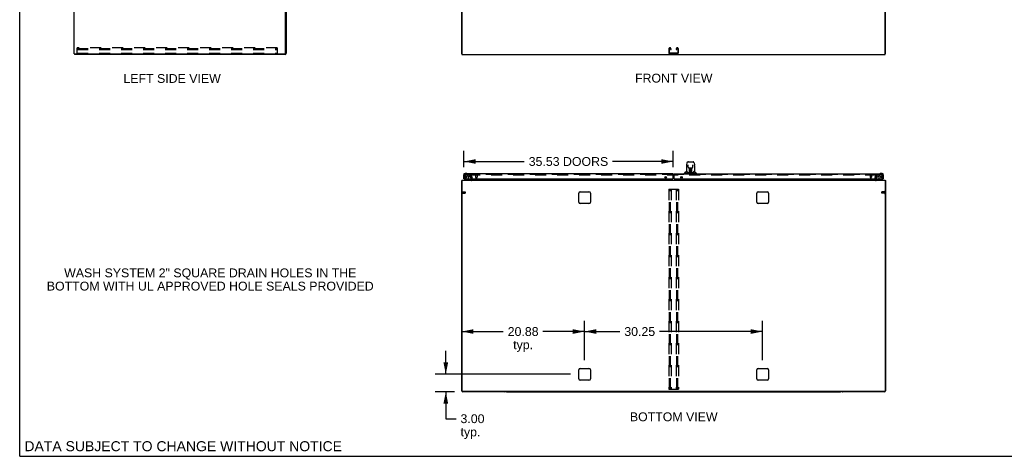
# Model space of a CAD drawing. Header units: inches. Extents: x 0 to 340, y 0 to 220.
# Tile 1 of 30: x 0 to 167, y 0 to 74. Entities that reach past the tile are written whole.
import ezdxf

# ---------------------------------------------------------------- set-up
doc = ezdxf.new("R2010")
doc.units = ezdxf.units.IN
doc.header["$LTSCALE"] = 18.7
doc.header["$MEASUREMENT"] = 0
doc.linetypes.add('HIDDEN', pattern=[0.2, 0.1, -0.1])
doc.layers.get('0').update_dxf_attribs({"linetype": 'CONTINUOUS'})
for name, color, linetype in [('DEFAULT_2', 8, 'HIDDEN'), ('DIMENSIONS', 7, 'CONTINUOUS'), ('MASTER_DOOR_ASSEMBLY', 7, 'CONTINUOUS'), ('SLAVE_DOOR_ASSEMBLY', 7, 'CONTINUOUS')]:
    doc.layers.add(name, color=color, linetype=linetype)
doc.styles.get("Standard").update_dxf_attribs({"font": 'arial.ttf'})
doc.dimstyles.new('DIMSTYLE_1', dxfattribs={"dimtxt": 1.5, "dimasz": 2, "dimexe": 0.09, "dimexo": 0.07, "dimgap": 0.0375, "dimtad": 0, "dimtih": 1, "dimtoh": 1, "dimzin": 4, "dimdsep": 46, "dimtxsty": 'Standard', "dimblk": '_FILLED', "dimblk1": '_FILLED', "dimblk2": '_FILLED', "dimcen": 0.09, "dimadec": 3, "dimazin": 1, "dimtfac": 1, "dimtdec": 3, "dimtofl": 0, "dimtmove": 0, "dimatfit": 3, "dimldrblk": '_FILLED', "dimfxl": 0, "dimtolj": 1, "dimtzin": 4, "dimarcsym": 0})

# ---------------------------------------------------------------- blocks, each defined once
blk = doc.blocks.new('_FILLED')
at = {"color": 0, "linetype": 'ByBlock'}
blk.add_solid([(0, 0), (-1, 0.2), (-1, -0.2)], dxfattribs=at)
blk = doc.blocks.new('*D10')
at = {"layer": 'DIMENSIONS', "color": 2, "linetype": 'Continuous'}
for p, q in [((75.46, 49.15), (75.46, 51.89)), ((111, 49.15), (111, 51.89)), ((75.46, 50.09), (85.73, 50.09)), ((111, 50.09), (100.73, 50.09))]:
    blk.add_line(p, q, dxfattribs=at)
at = {"layer": 'DIMENSIONS', "color": 2, "linetype": 'Continuous', "xscale": 2, "yscale": 2, "zscale": 2, "rotation": 180}
blk.add_blockref('_FILLED', (75.46, 50.09), dxfattribs=at)
at = {"layer": 'DIMENSIONS', "color": 2, "linetype": 'Continuous', "xscale": 2, "yscale": 2, "zscale": 2}
blk.add_blockref('_FILLED', (111, 50.09), dxfattribs=at)
at = {"layer": 'DIMENSIONS', "color": 2, "linetype": 'Continuous', "insert": (93.23, 50.84), "char_height": 1.5, "width": 13.4944, "attachment_point": 2, "line_spacing_factor": 0.9}
blk.add_mtext('35.53 DOORS', dxfattribs=at)
blk = doc.blocks.new('*D12')
at = {"layer": 'DIMENSIONS', "color": 2, "linetype": 'Continuous'}
for p, q in [((72.39, 13.94), (72.39, 17.94)), ((93.56, 13.94), (70.59, 13.94)), ((73.88, 10.94), (70.59, 10.94)), ((72.39, 10.94), (72.39, 6.39)), ((72.39, 6.39), (74.14, 6.39))]:
    blk.add_line(p, q, dxfattribs=at)
at = {"layer": 'DIMENSIONS', "color": 2, "linetype": 'Continuous', "xscale": 2, "yscale": 2, "zscale": 2}
for p, rotation in [((72.39, 13.94), 270), ((72.39, 10.94), 90)]:
    blk.add_blockref('_FILLED', p, dxfattribs=dict(at, rotation=rotation))
at = {"layer": 'DIMENSIONS', "color": 2, "linetype": 'Continuous', "insert": (74.89, 7.14), "char_height": 1.5, "width": 4.0762, "attachment_point": 1, "line_spacing_factor": 0.9}
blk.add_mtext('3.00\\Ptyp.', dxfattribs=at)
blk = doc.blocks.new('*D13')
at = {"layer": 'DIMENSIONS', "color": 2, "linetype": 'Continuous'}
for p, q in [((95.96, 16.34), (95.96, 23)), ((75.09, 21.2), (82.16, 21.2)), ((95.96, 21.2), (88.9, 21.2))]:
    blk.add_line(p, q, dxfattribs=at)
at = {"layer": 'DIMENSIONS', "color": 2, "linetype": 'Continuous', "xscale": 2, "yscale": 2, "zscale": 2, "rotation": 180}
blk.add_blockref('_FILLED', (75.09, 21.2), dxfattribs=at)
at = {"layer": 'DIMENSIONS', "color": 2, "linetype": 'Continuous', "xscale": 2, "yscale": 2, "zscale": 2}
blk.add_blockref('_FILLED', (95.96, 21.2), dxfattribs=at)
at = {"layer": 'DIMENSIONS', "color": 2, "linetype": 'Continuous', "insert": (85.53, 21.95), "char_height": 1.5, "width": 5.2416, "attachment_point": 2, "line_spacing_factor": 0.9}
blk.add_mtext('20.88\\Ptyp.', dxfattribs=at)
blk = doc.blocks.new('*D14')
at = {"layer": 'DIMENSIONS', "color": 2, "linetype": 'Continuous'}
for p, q in [((95.96, 16.34), (95.96, 23)), ((126.21, 16.34), (126.21, 23)), ((95.96, 21.2), (101.97, 21.2)), ((126.21, 21.2), (108.71, 21.2))]:
    blk.add_line(p, q, dxfattribs=at)
at = {"layer": 'DIMENSIONS', "color": 2, "linetype": 'Continuous', "xscale": 2, "yscale": 2, "zscale": 2, "rotation": 180}
blk.add_blockref('_FILLED', (95.96, 21.2), dxfattribs=at)
at = {"layer": 'DIMENSIONS', "color": 2, "linetype": 'Continuous', "xscale": 2, "yscale": 2, "zscale": 2}
blk.add_blockref('_FILLED', (126.21, 21.2), dxfattribs=at)
at = {"layer": 'DIMENSIONS', "color": 2, "linetype": 'Continuous', "insert": (105.34, 21.95), "char_height": 1.5, "width": 5.2416, "attachment_point": 2, "line_spacing_factor": 0.9}
blk.add_mtext('30.25', dxfattribs=at)

msp = doc.modelspace()

# ---------------------------------------------------------------- linework, layer by layer
at = {"color": 7, "linetype": 'Continuous'}
for p, q in [((0, 0), (0, 220)), ((9.319, 68.392), (9.319, 68.288)), ((75.142, 68.392), (75.09, 68.392)), ((147.038, 68.392), (147.09, 68.392)), ((82.779, 10.937), (139.401, 10.937)), ((0, 0), (340, 0))]:
    msp.add_line(p, q, dxfattribs=at)
at = {"color": 3, "linetype": 'Continuous'}
for p, q in [((9.267, 68.392), (9.267, 158.184)), ((75.09, 68.392), (75.09, 158.184)), ((147.09, 68.392), (147.09, 158.184)), ((45.163, 68.482), (45.163, 75.706)), ((45.267, 75.705), (45.267, 68.477)), ((75.142, 75.645), (75.142, 68.288)), ((147.038, 68.288), (147.038, 75.645)), ((9.267, 68.392), (45.073, 68.392)), ((45.078, 68.288), (9.319, 68.288)), ((75.142, 68.288), (147.038, 68.288)), ((75.142, 46.937), (75.142, 11.049)), ((75.142, 46.937), (147.038, 46.937)), ((76.647, 47.505), (76.732, 47.357)), ((76.736, 47.259), (76.736, 47.341)), ((76.736, 47.022), (76.736, 47.141)), ((145.444, 47.341), (145.444, 47.259)), ((145.444, 47.141), (145.444, 47.022)), ((145.448, 47.357), (145.533, 47.505)), ((147.038, 46.937), (147.038, 11.049)), ((75.09, 11.126), (75.09, 46.833)), ((147.09, 46.833), (147.09, 11.126)), ((94.965, 43.187), (94.965, 44.687)), ((95.215, 44.937), (96.715, 44.937)), ((96.965, 44.687), (96.965, 43.187)), ((125.215, 43.187), (125.215, 44.687)), ((125.465, 44.937), (126.965, 44.937)), ((127.215, 44.687), (127.215, 43.187)), ((96.715, 42.937), (95.215, 42.937)), ((126.965, 42.937), (125.465, 42.937)), ((94.965, 13.187), (94.965, 14.687)), ((95.215, 14.937), (96.715, 14.937)), ((96.965, 14.687), (96.965, 13.187)), ((125.215, 13.187), (125.215, 14.687)), ((125.465, 14.937), (126.965, 14.937)), ((127.215, 14.687), (127.215, 13.187)), ((96.715, 12.937), (95.215, 12.937)), ((126.965, 12.937), (125.465, 12.937)), ((146.978, 10.989), (75.202, 10.989)), ((82.401, 10.937), (75.279, 10.937)), ((146.901, 10.937), (139.779, 10.937))]:
    msp.add_line(p, q, dxfattribs=at)
for points in [[(75.114, 46.853), (75.107, 46.85), (75.104, 46.848), (75.101, 46.846), (75.099, 46.845), (75.096, 46.843), (75.094, 46.841), (75.092, 46.839), (75.091, 46.838), (75.09, 46.836), (75.09, 46.834), (75.09, 46.833)], [(75.131, 46.865), (75.129, 46.862), (75.126, 46.86), (75.123, 46.858), (75.12, 46.856), (75.117, 46.855), (75.114, 46.853)], [(147.049, 46.865), (147.051, 46.862), (147.054, 46.86), (147.057, 46.858), (147.06, 46.856), (147.063, 46.855), (147.066, 46.853), (147.073, 46.85)], [(147.073, 46.85), (147.076, 46.848), (147.079, 46.846), (147.081, 46.845), (147.084, 46.843), (147.086, 46.841), (147.088, 46.839), (147.089, 46.838), (147.089, 46.836), (147.09, 46.834), (147.09, 46.833)]]:
    msp.add_lwpolyline(points, dxfattribs=at)
for centre, radius, start, end in [((45.073, 68.482), 0.09, 270, 360), ((45.078, 68.477), 0.189, 270, 360), ((75.279, 46.748), 0.189, 136.48729, 141.71938), ((76.651, 47.022), 0.085, 270, 360), ((76.703, 47.341), 0.033, 0, 30), ((145.477, 47.341), 0.033, 150, 180), ((145.529, 47.022), 0.085, 180, 270), ((146.901, 46.748), 0.189, 38.28062, 43.51271), ((95.215, 44.687), 0.25, 90, 180), ((96.715, 44.687), 0.25, 0, 90), ((125.465, 44.687), 0.25, 90, 180), ((126.965, 44.687), 0.25, 0, 90), ((95.215, 43.187), 0.25, 180, 270), ((96.715, 43.187), 0.25, 270, 360), ((125.465, 43.187), 0.25, 180, 270), ((126.965, 43.187), 0.25, 270, 360), ((95.215, 14.687), 0.25, 90, 180), ((96.715, 14.687), 0.25, 0, 90), ((125.465, 14.687), 0.25, 90, 180), ((126.965, 14.687), 0.25, 0, 90), ((95.215, 13.187), 0.25, 180, 270), ((96.715, 13.187), 0.25, 270, 360), ((125.465, 13.187), 0.25, 180, 270), ((126.965, 13.187), 0.25, 270, 360), ((75.279, 11.126), 0.189, 180, 270), ((75.202, 11.049), 0.06, 180, 270), ((82.401, 11.126), 0.189, 270, 313.50372), ((139.779, 11.126), 0.189, 226.49628, 270), ((146.901, 11.126), 0.189, 270, 360), ((146.978, 11.049), 0.06, 270, 360)]:
    msp.add_arc(centre, radius, start, end, dxfattribs=at)
at = {"color": 7, "linetype": 'Continuous'}
for centre, radius, start, end in [((45.078, 68.477), 0.085, 277.5, 352.5), ((82.779, 11.126), 0.189, 226.5797, 270), ((139.401, 11.126), 0.189, 270, 313.4203)]:
    msp.add_arc(centre, radius, start, end, dxfattribs=at)
at = {"layer": 'DEFAULT_2', "color": 8, "linetype": 'HIDDEN'}
for p, q in [((43.746, 69.392), (9.746, 69.392)), ((9.746, 68.392), (9.746, 69.392)), ((9.746, 69.288), (43.746, 69.288)), ((9.746, 69.111), (43.746, 69.111)), ((43.746, 69.392), (43.746, 68.392)), ((110.277, 69.212), (110.277, 68.572)), ((110.381, 68.586), (110.381, 69.198)), ((110.472, 69.392), (110.457, 69.392)), ((110.548, 69.198), (110.548, 69.111)), ((110.548, 69.111), (110.652, 69.111)), ((110.652, 69.111), (110.652, 69.212)), ((111.527, 69.212), (111.527, 69.111)), ((111.527, 69.111), (111.631, 69.111)), ((111.631, 69.111), (111.631, 69.198)), ((111.722, 69.392), (111.707, 69.392)), ((111.798, 69.198), (111.798, 68.586)), ((111.902, 68.572), (111.902, 69.212)), ((9.746, 68.496), (43.746, 68.496)), ((110.457, 68.392), (111.722, 68.392)), ((111.708, 68.496), (110.471, 68.496)), ((76.535, 47.697), (76.625, 47.749)), ((76.647, 47.505), (76.535, 47.697)), ((76.625, 47.749), (76.822, 47.409)), ((76.64, 47.724), (76.822, 47.409)), ((145.522, 47.749), (76.658, 47.749)), ((76.736, 47.141), (76.736, 47.259)), ((76.84, 47.341), (76.84, 47.022)), ((145.34, 47.022), (145.34, 47.341)), ((145.358, 47.409), (145.554, 47.749)), ((145.54, 47.724), (145.358, 47.409)), ((145.444, 47.259), (145.444, 47.141)), ((145.533, 47.505), (145.645, 47.697)), ((145.645, 47.697), (145.554, 47.749)), ((110.277, 45.416), (110.277, 11.416)), ((110.277, 45.416), (111.902, 45.416)), ((110.381, 11.416), (110.381, 45.416)), ((110.465, 11.416), (110.465, 45.416)), ((110.548, 11.416), (110.548, 45.416)), ((110.652, 45.416), (110.652, 11.416)), ((111.527, 45.416), (111.527, 11.416)), ((111.631, 11.416), (111.631, 45.416)), ((111.715, 11.416), (111.715, 45.416)), ((111.798, 11.416), (111.798, 45.416)), ((111.902, 45.416), (111.902, 11.416)), ((75.194, 44.975), (75.194, 44.691)), ((75.237, 44.975), (75.237, 44.691)), ((75.237, 44.957), (75.684, 44.957)), ((75.237, 44.709), (75.684, 44.709)), ((75.694, 44.947), (75.694, 44.719)), ((146.475, 44.719), (146.475, 44.947)), ((146.932, 44.957), (146.485, 44.957)), ((146.932, 44.709), (146.485, 44.709)), ((146.932, 44.691), (146.932, 44.975)), ((146.975, 44.691), (146.975, 44.975)), ((110.277, 11.416), (111.902, 11.416))]:
    msp.add_line(p, q, dxfattribs=at)
for points in [[(76.658, 47.749), (76.655, 47.749), (76.653, 47.749), (76.651, 47.748), (76.649, 47.747), (76.647, 47.746), (76.645, 47.745), (76.643, 47.744), (76.642, 47.743), (76.641, 47.741), (76.639, 47.739), (76.639, 47.737), (76.638, 47.736), (76.638, 47.734), (76.638, 47.732)], [(76.638, 47.732), (76.638, 47.732), (76.638, 47.73), (76.638, 47.728), (76.639, 47.726), (76.64, 47.724)], [(145.541, 47.739), (145.539, 47.741), (145.538, 47.743), (145.537, 47.744), (145.535, 47.745), (145.533, 47.746), (145.531, 47.747), (145.529, 47.748), (145.527, 47.749), (145.525, 47.749), (145.522, 47.749)], [(145.542, 47.732), (145.542, 47.732), (145.542, 47.73), (145.542, 47.728), (145.541, 47.726), (145.54, 47.724)], [(145.541, 47.739), (145.541, 47.737), (145.542, 47.736), (145.542, 47.734), (145.542, 47.732)]]:
    msp.add_lwpolyline(points, dxfattribs=at)
for centre, radius, start, end in [((110.457, 69.212), 0.18, 90, 180), ((110.471, 69.198), 0.09, 94.14163, 180), ((110.471, 68.586), 0.09, 180, 270), ((110.458, 69.198), 0.09, 0, 85.85837), ((110.472, 69.212), 0.18, 0, 90), ((111.707, 69.212), 0.18, 90, 180), ((111.721, 69.198), 0.09, 94.14163, 180), ((111.708, 68.586), 0.09, 270, 360), ((111.708, 69.198), 0.09, 0, 85.85837), ((111.722, 69.212), 0.18, 0, 90), ((110.457, 68.572), 0.18, 180, 270), ((111.722, 68.572), 0.18, 270, 360), ((76.651, 47.022), 0.189, 270, 360), ((76.703, 47.341), 0.137, 0, 30), ((145.477, 47.341), 0.137, 150, 180), ((145.529, 47.022), 0.189, 180, 270), ((75.215, 44.975), 0.0215, 0, 180), ((75.215, 44.691), 0.0215, 180, 360), ((75.684, 44.947), 0.01, 0, 90), ((75.684, 44.719), 0.01, 270, 360), ((146.485, 44.947), 0.01, 90, 180), ((146.485, 44.719), 0.01, 180, 270), ((146.954, 44.975), 0.0215, 360, 180), ((146.954, 44.691), 0.0215, 180, 0)]:
    msp.add_arc(centre, radius, start, end, dxfattribs=at)
at = {"layer": 'MASTER_DOOR_ASSEMBLY', "color": 7, "linetype": 'Continuous'}
for p, q in [((113.266, 49.407), (113.266, 48.443)), ((113.266, 49.407), (113.266, 49.407)), ((113.346, 49.856), (113.281, 49.55)), ((113.47, 50.01), (114.439, 50.01)), ((113.567, 49.546), (113.567, 49.542)), ((113.567, 49.542), (113.567, 49.537)), ((113.567, 49.537), (113.567, 49.532)), ((113.567, 49.532), (113.568, 49.521)), ((113.575, 49.104), (113.568, 49.521)), ((113.655, 49.026), (113.715, 49.026)), ((113.661, 50.017), (114.248, 50.017)), ((113.756, 49.027), (114.154, 49.027)), ((113.803, 48.501), (113.804, 48.552)), ((113.804, 48.786), (113.805, 48.823)), ((113.804, 48.748), (113.804, 48.786)), ((113.804, 48.64), (113.804, 48.657)), ((113.804, 48.599), (113.804, 48.64)), ((113.804, 48.552), (113.804, 48.599)), ((113.805, 48.857), (113.805, 48.887)), ((113.805, 48.823), (113.805, 48.857)), ((113.811, 48.672), (113.812, 48.748)), ((113.815, 49.027), (113.812, 48.672)), ((113.813, 48.826), (113.812, 48.788)), ((113.812, 48.788), (113.812, 48.748)), ((113.812, 48.672), (113.812, 48.652)), ((113.812, 48.652), (113.812, 48.644)), ((113.812, 48.644), (113.814, 48.644)), ((113.813, 48.892), (113.813, 48.861)), ((113.813, 48.861), (113.813, 48.826)), ((113.828, 48.789), (113.813, 48.789)), ((113.813, 48.783), (113.828, 48.784)), ((113.814, 48.644), (113.813, 48.568)), ((113.813, 48.568), (113.813, 48.567)), ((113.813, 48.56), (113.813, 48.567)), ((113.813, 48.549), (113.813, 48.56)), ((113.815, 48.56), (113.813, 48.56)), ((113.813, 48.558), (113.821, 48.558)), ((113.813, 48.312), (113.813, 48.548)), ((113.817, 48.167), (113.832, 49.027)), ((113.841, 49.022), (113.84, 48.973)), ((113.841, 49.027), (113.841, 49.022)), ((113.955, 49.027), (113.955, 48.156)), ((114.069, 48.973), (114.069, 49.027)), ((114.092, 48.167), (114.077, 49.027)), ((114.096, 48.789), (114.081, 48.789)), ((114.082, 48.784), (114.096, 48.783)), ((114.088, 48.558), (114.097, 48.558)), ((114.097, 48.672), (114.094, 49.027)), ((114.097, 48.56), (114.094, 48.56)), ((114.096, 48.644), (114.097, 48.568)), ((114.096, 48.312), (114.096, 48.548)), ((114.097, 48.861), (114.097, 48.892)), ((114.097, 48.826), (114.097, 48.861)), ((114.097, 48.788), (114.097, 48.826)), ((114.098, 48.652), (114.097, 48.672)), ((114.097, 48.567), (114.097, 48.565)), ((114.097, 48.565), (114.097, 48.554)), ((114.097, 48.554), (114.097, 48.551)), ((114.097, 48.551), (114.097, 48.55)), ((114.098, 48.645), (114.098, 48.663)), ((114.098, 48.644), (114.098, 48.652)), ((114.098, 48.603), (114.098, 48.645)), ((114.098, 48.554), (114.098, 48.603)), ((114.099, 48.475), (114.098, 48.554)), ((114.105, 48.841), (114.105, 48.805)), ((114.106, 48.576), (114.106, 48.527)), ((114.106, 48.527), (114.109, 48.18)), ((114.194, 49.026), (114.255, 49.026)), ((114.335, 49.104), (114.342, 49.527)), ((114.342, 49.536), (114.342, 49.54)), ((114.342, 49.527), (114.342, 49.536)), ((114.564, 49.856), (114.629, 49.55)), ((114.644, 49.407), (114.644, 48.443)), ((111.184, 47.891), (111.094, 47.891)), ((111.184, 47.571), (111.094, 47.571)), ((112.951, 48.042), (112.951, 48.096)), ((114.951, 48.034), (112.959, 48.034)), ((113.257, 48.419), (112.962, 48.124)), ((113.01, 48.034), (113.01, 47.995)), ((113.334, 48.436), (113.274, 48.436)), ((113.278, 48.428), (113.34, 48.428)), ((113.337, 48.433), (113.338, 48.432)), ((113.802, 48.16), (113.469, 48.16)), ((113.49, 48.152), (114.419, 48.152)), ((113.801, 48.18), (113.803, 48.501)), ((113.803, 48.16), (113.802, 48.16)), ((113.81, 48.475), (113.803, 48.475)), ((113.804, 48.156), (113.803, 48.157)), ((113.807, 48.162), (113.807, 48.16)), ((113.808, 48.18), (113.81, 48.475)), ((113.81, 48.175), (113.811, 48.182)), ((113.81, 48.173), (113.81, 48.175)), ((113.81, 48.171), (113.81, 48.173)), ((113.81, 48.171), (113.81, 48.171)), ((113.81, 48.17), (113.81, 48.171)), ((113.811, 48.221), (113.813, 48.312)), ((113.811, 48.192), (113.811, 48.221)), ((113.811, 48.192), (113.811, 48.168)), ((113.811, 48.182), (113.811, 48.192)), ((113.816, 48.157), (113.822, 48.152)), ((113.827, 48.235), (113.818, 48.235)), ((113.821, 48.16), (113.819, 48.16)), ((113.827, 48.235), (113.826, 48.158)), ((113.826, 48.158), (113.955, 48.156)), ((114.084, 48.158), (113.955, 48.156)), ((114.084, 48.158), (114.082, 48.235)), ((114.091, 48.235), (114.082, 48.235)), ((114.088, 48.152), (114.093, 48.157)), ((114.09, 48.16), (114.089, 48.16)), ((114.096, 48.312), (114.098, 48.221)), ((114.098, 48.221), (114.099, 48.193)), ((114.098, 48.168), (114.099, 48.192)), ((114.098, 48.168), (114.099, 48.166)), ((114.099, 48.475), (114.102, 48.18)), ((114.099, 48.193), (114.099, 48.181)), ((114.099, 48.181), (114.099, 48.178)), ((114.099, 48.178), (114.099, 48.175)), ((114.099, 48.175), (114.099, 48.173)), ((114.099, 48.173), (114.099, 48.172)), ((114.099, 48.172), (114.099, 48.171)), ((114.099, 48.171), (114.099, 48.17)), ((114.099, 48.17), (114.099, 48.169)), ((114.102, 48.162), (114.103, 48.161)), ((114.103, 48.16), (114.103, 48.162)), ((114.104, 48.154), (114.105, 48.156)), ((114.441, 48.16), (114.108, 48.16)), ((114.568, 48.424), (114.572, 48.432)), ((114.57, 48.428), (114.631, 48.428)), ((114.572, 48.432), (114.573, 48.433)), ((114.575, 48.436), (114.576, 48.436)), ((114.636, 48.436), (114.575, 48.436)), ((114.652, 48.419), (114.947, 48.124)), ((114.9, 48.034), (114.9, 47.995)), ((114.959, 48.042), (114.959, 48.096)), ((145.486, 47.141), (145.486, 47.094)), ((145.596, 47.368), (145.515, 47.287)), ((146.273, 46.976), (146.035, 47.114)), ((146.127, 48.01), (146.12, 48.008)), ((146.512, 48.055), (146.256, 48.055)), ((146.273, 46.937), (146.273, 46.976)), ((146.695, 47.141), (146.715, 47.141)), ((146.715, 47.748), (146.715, 47.792)), ((146.728, 47.4), (146.73, 47.406)), ((146.775, 47.535), (146.775, 47.792))]:
    msp.add_line(p, q, dxfattribs=at)
at = {"layer": 'MASTER_DOOR_ASSEMBLY', "color": 3, "linetype": 'Continuous'}
for p, q in [((111.184, 47.203), (111.184, 47.995)), ((111.184, 47.995), (146.468, 47.995)), ((111.246, 47.141), (146.695, 47.141)), ((146.715, 47.748), (146.715, 47.141))]:
    msp.add_line(p, q, dxfattribs=at)
at = {"layer": 'MASTER_DOOR_ASSEMBLY', "color": 8, "linetype": 'HIDDEN'}
for p, q in [((146.468, 47.891), (111.184, 47.891)), ((144.469, 47.848), (144.753, 47.848)), ((144.487, 47.848), (144.487, 47.401)), ((144.497, 47.391), (144.725, 47.391)), ((144.735, 47.848), (144.735, 47.401)), ((145.486, 47.216), (145.486, 47.141)), ((145.734, 47.506), (145.596, 47.368)), ((145.643, 46.937), (146.273, 46.937)), ((145.919, 47.87), (145.793, 47.744)), ((145.793, 47.744), (145.793, 47.565)), ((146.37, 47.87), (145.919, 47.87)), ((145.985, 47.58), (145.985, 47.2)), ((146.116, 47.678), (146.083, 47.678)), ((146.214, 47.591), (146.214, 47.58)), ((146.536, 47.692), (146.435, 47.836)), ((146.611, 47.141), (146.611, 47.748))]:
    msp.add_line(p, q, dxfattribs=at)
at = {"layer": 'MASTER_DOOR_ASSEMBLY', "color": 7, "linetype": 'Continuous'}
for points in [[(113.281, 49.551), (113.275, 49.52), (113.27, 49.48), (113.267, 49.44), (113.266, 49.407)], [(113.47, 50.01), (113.467, 50.01), (113.453, 50.009), (113.44, 50.005), (113.428, 50), (113.417, 49.994), (113.406, 49.986), (113.397, 49.977), (113.389, 49.967), (113.382, 49.956), (113.375, 49.945), (113.369, 49.933), (113.364, 49.919), (113.359, 49.904), (113.354, 49.887), (113.349, 49.869), (113.346, 49.856)], [(113.567, 49.549), (113.567, 49.55), (113.567, 49.55), (113.567, 49.549), (113.567, 49.548), (113.567, 49.547), (113.567, 49.546)], [(113.575, 49.104), (113.575, 49.097), (113.577, 49.086), (113.581, 49.076), (113.585, 49.066), (113.592, 49.056), (113.599, 49.048), (113.608, 49.041), (113.618, 49.035), (113.628, 49.031), (113.638, 49.028), (113.649, 49.026), (113.654, 49.026)], [(113.716, 49.026), (113.725, 49.026), (113.736, 49.027), (113.747, 49.027), (113.756, 49.027)], [(113.813, 48.892), (113.812, 48.891), (113.812, 48.89), (113.81, 48.889), (113.809, 48.888), (113.807, 48.887), (113.805, 48.887)], [(113.812, 48.652), (113.812, 48.652), (113.813, 48.648), (113.814, 48.644)], [(114.096, 48.644), (114.096, 48.648), (114.097, 48.652), (114.098, 48.652)], [(114.098, 48.672), (114.097, 48.768), (114.097, 48.788)], [(114.097, 48.55), (114.097, 48.549), (114.097, 48.549), (114.097, 48.549)], [(114.105, 48.887), (114.105, 48.873), (114.105, 48.841)], [(114.105, 48.805), (114.105, 48.786), (114.105, 48.748)], [(114.105, 48.657), (114.105, 48.64), (114.105, 48.62), (114.106, 48.576)], [(114.154, 49.027), (114.163, 49.027), (114.174, 49.027), (114.185, 49.026), (114.194, 49.026)], [(114.256, 49.026), (114.262, 49.026), (114.272, 49.028), (114.283, 49.031), (114.293, 49.036), (114.303, 49.042), (114.311, 49.049), (114.319, 49.058), (114.325, 49.067), (114.329, 49.077), (114.333, 49.088), (114.334, 49.099), (114.335, 49.104)], [(114.342, 49.54), (114.343, 49.544), (114.343, 49.546), (114.343, 49.547), (114.343, 49.548), (114.343, 49.549), (114.343, 49.549)], [(114.563, 49.856), (114.561, 49.869), (114.556, 49.888), (114.551, 49.904), (114.545, 49.919), (114.54, 49.933), (114.534, 49.946), (114.527, 49.957), (114.52, 49.967), (114.512, 49.977), (114.503, 49.986), (114.492, 49.994), (114.481, 50.001), (114.468, 50.006), (114.455, 50.009), (114.442, 50.01), (114.439, 50.01)], [(114.644, 49.407), (114.643, 49.441), (114.64, 49.481), (114.634, 49.52), (114.629, 49.551)], [(113.334, 48.436), (113.334, 48.436), (113.334, 48.436), (113.334, 48.436)], [(113.334, 48.436), (113.335, 48.435), (113.335, 48.434), (113.336, 48.434), (113.337, 48.433)], [(113.337, 48.433), (113.336, 48.434), (113.336, 48.434), (113.335, 48.435), (113.335, 48.435), (113.336, 48.436)], [(113.343, 48.428), (113.341, 48.429), (113.34, 48.43), (113.339, 48.431), (113.338, 48.432), (113.337, 48.433)], [(113.338, 48.432), (113.342, 48.425), (113.355, 48.396), (113.37, 48.361), (113.386, 48.318), (113.402, 48.271), (113.416, 48.224)], [(113.416, 48.224), (113.419, 48.215), (113.424, 48.202), (113.429, 48.192), (113.434, 48.183), (113.439, 48.176)], [(113.439, 48.176), (113.445, 48.17), (113.451, 48.165), (113.459, 48.162), (113.466, 48.16), (113.469, 48.16)], [(113.8, 48.16), (113.802, 48.16), (113.804, 48.161), (113.805, 48.162), (113.807, 48.164), (113.808, 48.166), (113.808, 48.168)], [(113.803, 48.157), (113.803, 48.157), (113.802, 48.157), (113.802, 48.157), (113.801, 48.156), (113.8, 48.156), (113.8, 48.155)], [(113.81, 48.168), (113.81, 48.166), (113.809, 48.164), (113.808, 48.162), (113.806, 48.161), (113.804, 48.16), (113.803, 48.16)], [(113.803, 48.16), (113.804, 48.16), (113.806, 48.161), (113.807, 48.162)], [(113.807, 48.162), (113.808, 48.163), (113.808, 48.164), (113.809, 48.164), (113.809, 48.165), (113.81, 48.166), (113.81, 48.166), (113.81, 48.167), (113.81, 48.167), (113.81, 48.167), (113.81, 48.167), (113.81, 48.168), (113.81, 48.168), (113.81, 48.168), (113.81, 48.169), (113.81, 48.169), (113.81, 48.169), (113.81, 48.17)], [(113.807, 48.161), (113.809, 48.162), (113.81, 48.164)], [(113.81, 48.164), (113.811, 48.166), (113.811, 48.168)], [(113.81, 48.164), (113.81, 48.163), (113.811, 48.162), (113.812, 48.16), (113.813, 48.159), (113.815, 48.158), (113.816, 48.157)], [(113.816, 48.161), (113.815, 48.161), (113.814, 48.161), (113.813, 48.162), (113.813, 48.163), (113.812, 48.163), (113.811, 48.164), (113.811, 48.165), (113.811, 48.165)], [(113.819, 48.16), (113.819, 48.16), (113.818, 48.16), (113.817, 48.16), (113.816, 48.161)], [(114.093, 48.16), (114.091, 48.16), (114.09, 48.16)], [(114.099, 48.166), (114.099, 48.165), (114.098, 48.164), (114.097, 48.163), (114.096, 48.162), (114.095, 48.161), (114.094, 48.161), (114.093, 48.16)], [(114.093, 48.157), (114.094, 48.158), (114.095, 48.159), (114.097, 48.16), (114.098, 48.161), (114.099, 48.162), (114.099, 48.163), (114.1, 48.164), (114.1, 48.164)], [(114.099, 48.169), (114.099, 48.169), (114.099, 48.169), (114.099, 48.168), (114.1, 48.168), (114.1, 48.168), (114.1, 48.167), (114.1, 48.167), (114.1, 48.167), (114.1, 48.167), (114.1, 48.166), (114.1, 48.166), (114.1, 48.165), (114.101, 48.164), (114.101, 48.163), (114.102, 48.162)], [(114.099, 48.166), (114.099, 48.164), (114.101, 48.162), (114.102, 48.161), (114.103, 48.161)], [(114.102, 48.168), (114.102, 48.166), (114.103, 48.164), (114.104, 48.162), (114.105, 48.161), (114.107, 48.16), (114.109, 48.16)], [(114.103, 48.161), (114.105, 48.161), (114.106, 48.16)], [(114.104, 48.154), (114.104, 48.154), (114.104, 48.154), (114.105, 48.153), (114.105, 48.153), (114.105, 48.153), (114.106, 48.153), (114.106, 48.153), (114.107, 48.154), (114.108, 48.154), (114.108, 48.154), (114.109, 48.154), (114.11, 48.155)], [(114.106, 48.16), (114.107, 48.16), (114.108, 48.16)], [(114.441, 48.16), (114.443, 48.16), (114.45, 48.162), (114.458, 48.165), (114.464, 48.17), (114.47, 48.176)], [(114.47, 48.176), (114.476, 48.183), (114.481, 48.191), (114.485, 48.202), (114.49, 48.214), (114.493, 48.224)], [(114.493, 48.224), (114.507, 48.269), (114.523, 48.317), (114.539, 48.359), (114.554, 48.396), (114.568, 48.424)], [(114.573, 48.433), (114.572, 48.432), (114.571, 48.431), (114.57, 48.43), (114.568, 48.429), (114.567, 48.428)], [(114.573, 48.433), (114.573, 48.434), (114.574, 48.434), (114.575, 48.435), (114.575, 48.436)], [(114.574, 48.436), (114.574, 48.435), (114.574, 48.435), (114.574, 48.434), (114.573, 48.434), (114.573, 48.433)]]:
    msp.add_lwpolyline(points, dxfattribs=at)
at = {"layer": 'MASTER_DOOR_ASSEMBLY', "color": 3, "linetype": 'Continuous'}
for centre in [(112.434, 47.391), (145.465, 47.391)]:
    msp.add_circle(centre, 0.133, dxfattribs=at)
at = {"layer": 'MASTER_DOOR_ASSEMBLY', "color": 8, "linetype": 'HIDDEN'}
msp.add_circle((146.411, 47.528), 0.101, dxfattribs=at)
at = {"layer": 'MASTER_DOOR_ASSEMBLY', "color": 7, "linetype": 'Continuous'}
for centre, radius, start, end in [((113.661, 49.998), 0.0197, 90, 139.78214), ((113.815, 48.551), 0.00886, 359, 89), ((114.094, 48.551), 0.00886, 91, 181), ((114.248, 49.998), 0.0197, 40.21786, 90), ((112.99, 48.096), 0.0394, 135, 180), ((112.959, 48.042), 0.00787, 180, 270), ((113.278, 48.398), 0.0295, 90, 135), ((113.274, 48.443), 0.00787, 180, 270), ((113.815, 48.16), 0.00787, 182, 258.86947), ((113.826, 48.167), 0.00886, 179.00263, 269), ((114.083, 48.167), 0.00886, 271, 1), ((114.095, 48.16), 0.00787, 281.13294, 358), ((114.631, 48.398), 0.0295, 45, 90), ((114.636, 48.443), 0.00787, 270, 360), ((114.919, 48.096), 0.0394, 0, 45), ((114.951, 48.042), 0.00787, 270, 360), ((145.643, 47.094), 0.157, 180, 270), ((145.586, 47.216), 0.1, 135, 152.98246), ((146.085, 47.2), 0.1, 216.54681, 239.90799), ((146.135, 48.006), 0.015, 120.88989, 173.62041), ((146.135, 48.01), 0.015, 186.37959, 270), ((146.256, 47.805), 0.25, 90, 120.88989), ((146.512, 47.792), 0.263, 0, 90), ((146.512, 47.792), 0.203, 0, 90), ((146.73, 47.415), 0.015, 180, 263.62041), ((146.727, 47.415), 0.015, 276.37959, 329.11011), ((146.525, 47.535), 0.25, 329.11011, 360)]:
    msp.add_arc(centre, radius, start, end, dxfattribs=at)
at = {"layer": 'MASTER_DOOR_ASSEMBLY', "color": 3, "linetype": 'Continuous'}
for centre, radius, start, end in [((111.246, 47.203), 0.0625, 180, 270), ((146.468, 47.748), 0.246, 0, 90)]:
    msp.add_arc(centre, radius, start, end, dxfattribs=at)
at = {"layer": 'MASTER_DOOR_ASSEMBLY', "color": 8, "linetype": 'HIDDEN'}
for centre, radius, start, end in [((144.469, 47.869), 0.0215, 90, 270), ((144.497, 47.401), 0.01, 180, 270), ((144.725, 47.401), 0.01, 270, 360), ((144.753, 47.869), 0.0215, 270, 90), ((145.586, 47.216), 0.1, 152.98246, 180), ((145.805, 47.435), 0.1, 111.60962, 135), ((145.754, 47.565), 0.039, 291.60962, 360), ((146.083, 47.58), 0.098, 90, 180), ((146.085, 47.2), 0.1, 180, 216.54681), ((146.116, 47.58), 0.098, 0, 90), ((146.607, 47.591), 0.393, 181.65986, 197.92977), ((146.411, 47.528), 0.187, 197.84824, 16.84389), ((146.37, 47.791), 0.079, 35.1, 90), ((146.468, 47.748), 0.142, 0, 90), ((146.221, 47.47), 0.386, 16.84389, 35.1)]:
    msp.add_arc(centre, radius, start, end, dxfattribs=at)
at = {"layer": 'SLAVE_DOOR_ASSEMBLY', "color": 7, "linetype": 'Continuous'}
for p, q in [((75.405, 47.792), (75.405, 47.535)), ((75.405, 47.535), (75.408, 47.497)), ((75.45, 47.406), (75.452, 47.4)), ((75.485, 47.141), (75.465, 47.141)), ((75.924, 48.055), (75.668, 48.055)), ((75.711, 47.995), (75.668, 47.995)), ((76.145, 47.114), (75.907, 46.976)), ((75.907, 46.937), (75.907, 46.976)), ((75.962, 48.052), (75.924, 48.055)), ((76.06, 48.008), (76.053, 48.01)), ((76.584, 47.368), (76.665, 47.287)), ((76.694, 47.141), (76.694, 47.094)), ((111.184, 47.891), (110.996, 47.891)), ((111.184, 47.571), (110.996, 47.571))]:
    msp.add_line(p, q, dxfattribs=at)
at = {"layer": 'SLAVE_DOOR_ASSEMBLY', "color": 3, "linetype": 'Continuous'}
for p, q in [((75.465, 47.141), (75.465, 47.748)), ((75.485, 47.141), (110.934, 47.141)), ((110.996, 47.995), (75.711, 47.995)), ((110.996, 47.203), (110.996, 47.995))]:
    msp.add_line(p, q, dxfattribs=at)
at = {"layer": 'SLAVE_DOOR_ASSEMBLY', "color": 8, "linetype": 'HIDDEN'}
for p, q in [((75.569, 47.141), (75.569, 47.748)), ((75.745, 47.836), (75.644, 47.692)), ((110.996, 47.891), (75.711, 47.891)), ((75.81, 47.87), (76.261, 47.87)), ((76.537, 46.937), (75.907, 46.937)), ((75.966, 47.58), (75.966, 47.591)), ((76.097, 47.678), (76.064, 47.678)), ((76.195, 47.58), (76.195, 47.2)), ((76.387, 47.744), (76.261, 47.87)), ((76.387, 47.744), (76.387, 47.565)), ((76.584, 47.368), (76.445, 47.506)), ((76.694, 47.216), (76.694, 47.141)), ((77.427, 47.848), (77.711, 47.848)), ((77.445, 47.848), (77.445, 47.401)), ((77.455, 47.391), (77.683, 47.391)), ((77.693, 47.848), (77.693, 47.401))]:
    msp.add_line(p, q, dxfattribs=at)
msp.add_circle((75.769, 47.528), 0.101, dxfattribs=at)
at = {"layer": 'SLAVE_DOOR_ASSEMBLY', "color": 3, "linetype": 'Continuous'}
for centre in [(76.715, 47.391), (109.746, 47.391)]:
    msp.add_circle(centre, 0.133, dxfattribs=at)
at = {"layer": 'SLAVE_DOOR_ASSEMBLY', "color": 7, "linetype": 'Continuous'}
for centre, radius, start, end in [((75.668, 47.792), 0.263, 90, 180), ((75.655, 47.535), 0.25, 180, 210.88989), ((75.453, 47.415), 0.015, 210.88989, 263.62041), ((75.45, 47.415), 0.015, 276.37959, 360), ((75.668, 47.792), 0.203, 90, 180), ((75.924, 47.805), 0.25, 59.11011, 90), ((76.045, 48.01), 0.015, 270, 353.62041), ((76.045, 48.006), 0.015, 6.37959, 59.11011), ((76.095, 47.2), 0.1, 300.09201, 323.45319), ((76.537, 47.094), 0.157, 270, 360), ((76.594, 47.216), 0.1, 27.01754, 45)]:
    msp.add_arc(centre, radius, start, end, dxfattribs=at)
at = {"layer": 'SLAVE_DOOR_ASSEMBLY', "color": 3, "linetype": 'Continuous'}
for centre, radius, start, end in [((75.711, 47.748), 0.246, 90, 180), ((110.934, 47.203), 0.0625, 270, 360)]:
    msp.add_arc(centre, radius, start, end, dxfattribs=at)
at = {"layer": 'SLAVE_DOOR_ASSEMBLY', "color": 8, "linetype": 'HIDDEN'}
for centre, radius, start, end in [((75.711, 47.748), 0.142, 90, 180), ((75.769, 47.528), 0.187, 163.15611, 342.15176), ((75.959, 47.47), 0.386, 144.9, 163.15611), ((75.81, 47.791), 0.079, 90, 144.9), ((75.573, 47.591), 0.393, 342.07023, 358.34014), ((76.064, 47.58), 0.098, 90, 180), ((76.097, 47.58), 0.098, 0, 90), ((76.095, 47.2), 0.1, 323.45319, 360), ((76.426, 47.565), 0.039, 180, 248.39038), ((76.375, 47.435), 0.1, 45, 68.39038), ((76.594, 47.216), 0.1, 0, 27.01754), ((77.427, 47.869), 0.0215, 90, 270), ((77.455, 47.401), 0.01, 180, 270), ((77.683, 47.401), 0.01, 270, 360), ((77.711, 47.869), 0.0215, 270, 90)]:
    msp.add_arc(centre, radius, start, end, dxfattribs=at)

# ---------------------------------------------------------------- texts
at = {"layer": 'DIMENSIONS', "color": 2, "linetype": 'Continuous', "attachment_point": 2, "line_spacing_factor": 0.9}
for s, insert, char_height, width in [('LEFT SIDE VIEW', (25.897, 64.946), 1.5, 16.49442), ('FRONT VIEW', (111.114, 65.006), 1.5, 13.12639), ('WASH SYSTEM 2" SQUARE DRAIN HOLES IN THE\\PBOTTOM WITH UL APPROVED HOLE SEALS PROVIDED', (32.374, 31.919), 1.5, 55.42751), ('BOTTOM VIEW', (111.114, 7.461), 1.5, 14.86617), ('DATA SUBJECT TO CHANGE WITHOUT NOTICE', (27.78, 2.568), 1.7, 53.85651)]:
    msp.add_mtext(s, dxfattribs=dict(at, insert=insert, char_height=char_height, width=width))

# ---------------------------------------------------------------- dimensions: what is measured, and where the dimension line sits
at = {"layer": 'DIMENSIONS', "color": 2, "linetype": 'Continuous'}
for base, p1, p2, text, picture, middle in [((110.996, 50.092), (75.465, 51.962), (110.996, 51.962), '<> DOORS', '*D10', (93.231, 50.092)), ((95.964978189, 21.201913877), (75.089978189, 11.125629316), (95.964978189, 16.266629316), '<>\\Ptyp.', '*D13', (85.527478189, 20.076913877))]:
    dim = msp.add_linear_dim(base=base, p1=p1, p2=p2, text=text, dimstyle='DIMSTYLE_1', dxfattribs=at)
    dim.commit()
    dim.dimension.update_dxf_attribs({"geometry": picture, "text_midpoint": middle, "dimtype": 160})
dim = msp.add_linear_dim(base=(126.215, 21.202), p1=(95.965, 16.267), p2=(126.215, 16.267), dimstyle='DIMSTYLE_1', dxfattribs=at)
dim.commit()
dim.dimension.update_dxf_attribs({"geometry": '*D14', "text_midpoint": (105.339, 21.194), "dimtype": 160})
dim = msp.add_linear_dim(base=(72.389, 13.937), p1=(70.519, 10.937), p2=(93.635, 13.937), angle=90, text='<>\\Ptyp.', dimstyle='DIMSTYLE_1', dxfattribs=at)
dim.commit()
dim.dimension.update_dxf_attribs({"geometry": '*D12', "text_midpoint": (76.927, 5.264), "dimtype": 160})

doc.saveas('drawing.dxf')
